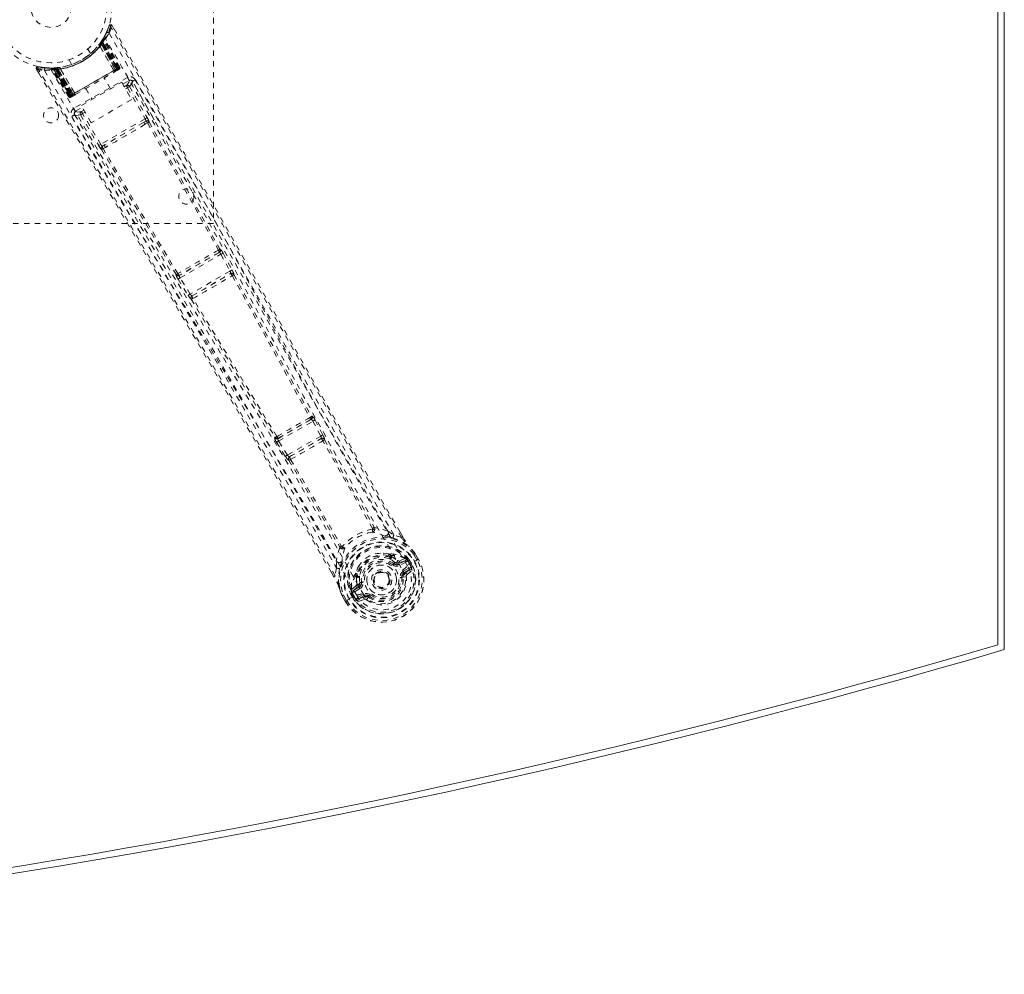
# Model space of a CAD drawing. Header units: inches. Extents: x 25.5 to 109, y 42.4 to 78.2.
# Tile 5 of 6: x 90.8 to 109, y 42.4 to 60.1. Entities that reach past the tile are written whole.
import ezdxf

# ---------------------------------------------------------------- set-up
doc = ezdxf.new("R2010")
doc.units = ezdxf.units.IN
doc.header["$MEASUREMENT"] = 0
doc.linetypes.add('SLD-Dashed', pattern=[0.075, 0.05, -0.025])
doc.linetypes.add('SLD-Solid', pattern=[0])

msp = doc.modelspace()

# ---------------------------------------------------------------- linework, layer by layer
at = {"color": 7, "linetype": 'SLD-Solid', "lineweight": 15}
for p, q in [((109.004, 72.166), (109.004, 48.416)), ((108.886, 48.504), (108.886, 72.077)), ((108.886, 72.077), (108.886, 48.504))]:
    msp.add_line(p, q, dxfattribs=at)
at = {"color": 7, "linetype": 'SLD-Dashed', "lineweight": 0}
for p, q in [((94.379, 64.291), (94.379, 56.291)), ((92.452, 59.945), (92.405, 59.825)), ((92.507, 59.951), (92.48, 59.936)), ((92.548, 59.877), (92.507, 59.951)), ((92.347, 59.714), (92.307, 59.651)), ((92.4, 59.814), (92.343, 59.708)), ((92.365, 59.717), (92.357, 59.703)), ((92.365, 59.746), (92.358, 59.732)), ((92.65, 59.182), (92.365, 59.717)), ((92.266, 59.595), (92.264, 59.592)), ((92.281, 59.573), (92.28, 59.571)), ((92.537, 59.117), (92.28, 59.571)), ((92.281, 59.573), (92.539, 59.116)), ((92.292, 59.63), (92.315, 59.613)), ((92.294, 59.633), (92.311, 59.657)), ((92.294, 59.633), (92.318, 59.616)), ((92.306, 59.649), (92.303, 59.645)), ((92.303, 59.645), (92.327, 59.629)), ((92.304, 59.619), (92.305, 59.62)), ((92.563, 59.132), (92.304, 59.619)), ((92.347, 59.684), (92.305, 59.62)), ((92.305, 59.62), (92.565, 59.133)), ((92.307, 59.651), (92.306, 59.65)), ((92.306, 59.649), (92.329, 59.633)), ((92.311, 59.656), (92.314, 59.661)), ((92.311, 59.656), (92.335, 59.64)), ((92.314, 59.661), (92.319, 59.669)), ((92.314, 59.661), (92.338, 59.645)), ((92.315, 59.613), (92.585, 59.145)), ((92.588, 59.146), (92.318, 59.616)), ((92.601, 59.154), (92.327, 59.629)), ((92.329, 59.633), (92.604, 59.156)), ((92.338, 59.645), (92.335, 59.64)), ((92.335, 59.64), (92.612, 59.16)), ((92.343, 59.675), (92.338, 59.674)), ((92.616, 59.162), (92.338, 59.645)), ((92.622, 59.162), (92.345, 59.687)), ((92.622, 59.166), (92.347, 59.684)), ((92.638, 59.175), (92.357, 59.703)), ((92.105, 59.432), (92.057, 59.516)), ((91.135, 59.159), (91.141, 59.189)), ((91.266, 59.174), (91.141, 59.189)), ((91.469, 59.167), (91.394, 59.163)), ((91.47, 59.167), (91.469, 59.167)), ((91.476, 59.168), (91.471, 59.167)), ((91.473, 59.138), (91.471, 59.167)), ((91.478, 59.139), (91.476, 59.168)), ((91.494, 59.14), (91.491, 59.169)), ((91.491, 59.169), (91.495, 59.169)), ((91.498, 59.141), (91.495, 59.169)), ((91.541, 59.175), (91.538, 59.175)), ((91.711, 59.316), (91.759, 59.232)), ((91.759, 59.232), (91.762, 59.233)), ((92.638, 59.175), (92.65, 59.182)), ((91.109, 59.144), (91.152, 59.071)), ((91.373, 59.163), (91.357, 59.164)), ((91.398, 59.149), (91.382, 59.149)), ((91.703, 58.635), (91.382, 59.149)), ((91.715, 58.642), (91.398, 59.149)), ((91.418, 59.152), (91.735, 58.649)), ((91.496, 59.153), (91.42, 59.149)), ((91.731, 58.651), (91.42, 59.149)), ((91.458, 59.137), (91.456, 59.166)), ((91.456, 59.166), (91.462, 59.166)), ((91.464, 59.138), (91.458, 59.137)), ((91.458, 59.137), (91.737, 58.655)), ((91.464, 59.138), (91.462, 59.166)), ((91.741, 58.657), (91.464, 59.138)), ((91.749, 58.662), (91.473, 59.138)), ((91.478, 59.139), (91.752, 58.664)), ((91.494, 59.14), (91.765, 58.671)), ((91.496, 59.153), (91.498, 59.153)), ((91.789, 58.685), (91.496, 59.153)), ((91.498, 59.153), (91.79, 58.685)), ((91.768, 58.673), (91.498, 59.141)), ((91.551, 59.15), (91.549, 59.15)), ((91.815, 58.698), (91.549, 59.15)), ((91.551, 59.15), (91.816, 58.7)), ((92.612, 59.16), (91.741, 58.657)), ((91.752, 58.664), (92.601, 59.154)), ((92.585, 59.145), (91.768, 58.673)), ((92.791, 58.988), (91.8, 58.417)), ((92.537, 59.117), (92.539, 59.116)), ((92.553, 59.093), (92.611, 59.126)), ((92.565, 59.133), (92.563, 59.132)), ((92.565, 59.133), (92.622, 59.166)), ((92.585, 59.145), (92.588, 59.146)), ((92.615, 59.128), (92.618, 59.13)), ((92.626, 59.135), (92.63, 59.137)), ((92.63, 59.137), (92.629, 59.139)), ((92.637, 59.141), (92.637, 59.141)), ((92.638, 59.141), (92.641, 59.144)), ((91.94, 58.47), (92.686, 58.901)), ((92.476, 58.78), (92.36, 58.981)), ((92.686, 58.901), (92.869, 58.584)), ((92.704, 58.869), (92.821, 58.936)), ((92.733, 58.819), (92.77, 58.841)), ((92.831, 58.824), (93.155, 58.248)), ((92.883, 58.919), (92.871, 58.933)), ((92.883, 58.917), (92.878, 58.925)), ((92.884, 58.916), (92.883, 58.917)), ((93.285, 58.207), (92.884, 58.916)), ((91.703, 58.635), (91.715, 58.642)), ((91.731, 58.651), (91.789, 58.685)), ((91.741, 58.624), (91.745, 58.626)), ((91.752, 58.63), (91.756, 58.633)), ((91.764, 58.637), (91.767, 58.639)), ((91.765, 58.671), (91.768, 58.673)), ((91.771, 58.641), (91.829, 58.674)), ((91.79, 58.685), (91.789, 58.685)), ((91.815, 58.698), (91.816, 58.7)), ((92.022, 58.786), (92.138, 58.585)), ((92.755, 58.78), (92.792, 58.802)), ((92.792, 58.802), (93.116, 58.227)), ((92.123, 58.153), (91.94, 58.47)), ((92.869, 58.584), (92.123, 58.153)), ((91.809, 58.319), (91.814, 58.303)), ((91.811, 58.309), (91.816, 58.301)), ((91.816, 58.301), (91.817, 58.3)), ((91.817, 58.3), (92.23, 57.599)), ((91.831, 58.365), (91.959, 58.438)), ((91.923, 58.299), (92.259, 57.731)), ((91.987, 58.389), (91.939, 58.361)), ((92.01, 58.35), (91.962, 58.322)), ((92.298, 57.754), (91.962, 58.322)), ((93.116, 58.227), (92.298, 57.754)), ((93.089, 58.16), (92.369, 57.744)), ((93.13, 58.184), (93.089, 58.16)), ((93.121, 58.125), (93.163, 58.15)), ((92.369, 57.744), (92.327, 57.72)), ((92.341, 57.675), (92.383, 57.699)), ((94.379, 56.291), (88.379, 56.291)), ((94.49, 55.758), (93.749, 55.329)), ((93.765, 55.287), (94.519, 55.722)), ((94.484, 55.757), (94.49, 55.758)), ((94.507, 55.818), (94.501, 55.817)), ((94.519, 55.722), (94.686, 55.411)), ((94.558, 55.743), (94.725, 55.433)), ((93.692, 55.35), (93.688, 55.345)), ((94.686, 55.411), (93.951, 54.987)), ((93.985, 54.955), (94.697, 55.366)), ((94.697, 55.366), (94.697, 55.365)), ((94.758, 55.348), (94.759, 55.348)), ((93.727, 55.263), (93.913, 54.963)), ((93.749, 55.329), (93.753, 55.335)), ((93.951, 54.987), (93.765, 55.287)), ((93.969, 54.892), (93.97, 54.892)), ((93.985, 54.955), (93.985, 54.955)), ((96.189, 52.671), (95.572, 52.315)), ((95.586, 52.271), (96.22, 52.638)), ((96.176, 52.669), (96.189, 52.671)), ((96.193, 52.728), (96.206, 52.731)), ((96.22, 52.638), (96.364, 52.364)), ((96.259, 52.658), (96.403, 52.385)), ((95.521, 52.34), (95.512, 52.331)), ((95.572, 52.315), (95.581, 52.325)), ((95.751, 52.01), (95.586, 52.271)), ((96.364, 52.364), (95.751, 52.01)), ((95.789, 51.98), (96.371, 52.316)), ((96.371, 52.316), (96.37, 52.315)), ((96.403, 52.385), (96.418, 52.354)), ((96.432, 52.297), (96.432, 52.298)), ((95.548, 52.248), (95.713, 51.986)), ((95.713, 51.986), (95.732, 51.958)), ((95.774, 51.918), (95.775, 51.918)), ((95.79, 51.981), (95.789, 51.98)), ((97.608, 50.605), (97.715, 50.537)), ((97.856, 50.486), (97.715, 50.537)), ((97.881, 50.499), (97.83, 50.587)), ((97.882, 50.499), (97.832, 50.587)), ((97.621, 50.185), (97.64, 50.175)), ((97.653, 50.12), (97.642, 50.139)), ((97.659, 50.155), (97.671, 50.136)), ((97.925, 50.099), (97.815, 50.059)), ((97.925, 50.099), (97.939, 50.095)), ((97.944, 50.093), (97.939, 50.094)), ((97.962, 50.074), (97.968, 50.063)), ((97.976, 50.061), (97.962, 50.074)), ((98.001, 50.076), (97.976, 50.06)), ((98.001, 50.076), (98.002, 50.076)), ((98.002, 50.076), (98.038, 50.014)), ((98.143, 50.074), (98.085, 50.174)), ((98.111, 50.189), (98.108, 50.193)), ((98.169, 50.087), (98.109, 50.189)), ((98.169, 50.088), (98.111, 50.189)), ((98.12, 50.06), (98.166, 50.086)), ((98.166, 50.086), (98.169, 50.088)), ((96.657, 49.926), (96.632, 49.778)), ((96.657, 49.926), (96.652, 50.053)), ((97.718, 50.004), (97.736, 50.027)), ((97.736, 50.027), (97.748, 50.021)), ((97.804, 50.019), (97.929, 50.063)), ((97.804, 50.019), (97.816, 49.998)), ((97.929, 50.063), (97.816, 49.998)), ((97.944, 50.037), (97.831, 49.972)), ((97.892, 49.866), (97.993, 49.924)), ((97.907, 49.84), (98.008, 49.898)), ((98.008, 49.898), (97.918, 49.822)), ((97.961, 49.802), (98.053, 49.882)), ((97.964, 49.97), (98.095, 50.046)), ((97.968, 50.063), (98.007, 49.996)), ((98.012, 49.999), (97.976, 50.06)), ((98.007, 49.996), (98.012, 49.999)), ((98.095, 50.046), (98.1, 50.049)), ((98.1, 50.049), (98.12, 50.06)), ((96.607, 49.763), (96.562, 49.84)), ((96.563, 49.841), (96.607, 49.764)), ((97.008, 49.811), (97.01, 49.832)), ((97.016, 49.783), (97.027, 49.764)), ((97.039, 49.791), (97.05, 49.771)), ((97.888, 49.755), (97.864, 49.752)), ((97.887, 49.764), (97.888, 49.755)), ((97.946, 49.762), (97.888, 49.755)), ((97.918, 49.822), (97.907, 49.84)), ((96.929, 49.511), (96.932, 49.525)), ((97.021, 49.601), (96.932, 49.525)), ((96.932, 49.525), (96.932, 49.525)), ((96.932, 49.525), (96.932, 49.525)), ((96.962, 49.504), (97.061, 49.59)), ((97.074, 49.569), (96.962, 49.504)), ((97.089, 49.543), (96.977, 49.478)), ((97.061, 49.59), (97.074, 49.569)), ((97.088, 49.654), (97.118, 49.657)), ((97.088, 49.64), (97.088, 49.654)), ((97.355, 49.626), (97.348, 49.64)), ((97.36, 49.619), (97.355, 49.626)), ((96.759, 49.414), (96.761, 49.41)), ((96.819, 49.309), (96.761, 49.41)), ((96.762, 49.411), (96.82, 49.308)), ((96.787, 49.425), (96.844, 49.324)), ((96.823, 49.31), (96.868, 49.337)), ((96.868, 49.337), (96.888, 49.349)), ((96.888, 49.349), (96.893, 49.352)), ((96.893, 49.352), (97.023, 49.427)), ((96.94, 49.462), (96.913, 49.448)), ((96.913, 49.448), (96.913, 49.448)), ((96.949, 49.385), (96.913, 49.448)), ((96.929, 49.511), (96.928, 49.506)), ((96.935, 49.481), (96.941, 49.47)), ((96.94, 49.462), (96.935, 49.481)), ((96.94, 49.462), (96.975, 49.4)), ((96.941, 49.47), (96.98, 49.403)), ((96.949, 49.385), (96.949, 49.385)), ((96.98, 49.403), (96.975, 49.4)), ((97.024, 49.427), (97.023, 49.427)), ((97.049, 49.379), (97.15, 49.437)), ((97.056, 49.307), (97.17, 49.346)), ((97.064, 49.353), (97.165, 49.411)), ((97.175, 49.394), (97.064, 49.353)), ((97.175, 49.394), (97.165, 49.411)), ((97.249, 49.386), (97.241, 49.391)), ((97.263, 49.405), (97.249, 49.386)), ((96.819, 49.309), (96.823, 49.31))]:
    msp.add_line(p, q, dxfattribs=at)
at = {"color": 7, "linetype": 'SLD-Dashed', "lineweight": 0, "flags": 128}
for points in [[(92.504, 59.949), (92.499, 59.955), (92.492, 59.96), (92.484, 59.963), (92.476, 59.964), (92.469, 59.963), (92.462, 59.96), (92.457, 59.954), (92.453, 59.948)], [(97.856, 50.486), (97.448, 51.19), (97.024, 51.925), (96.584, 52.692), (96.186, 53.388), (95.93, 53.838), (95.662, 54.309), (95.383, 54.802), (95.105, 55.292), (94.864, 55.716), (94.546, 56.279), (94.207, 56.879), (93.849, 57.514), (93.516, 58.103), (92.48, 59.936)], [(97.832, 50.587), (96.526, 52.855), (95.183, 55.215), (93.843, 57.585), (92.507, 59.951)], [(92.451, 59.81), (93.241, 58.43), (94.02, 57.045), (94.787, 55.655), (95.545, 54.266), (96.139, 53.177), (96.737, 52.095), (97.344, 51.025), (97.964, 49.97)], [(91.141, 59.186), (91.133, 59.185), (91.125, 59.183), (91.117, 59.18), (91.111, 59.175), (91.107, 59.168), (91.105, 59.161), (91.106, 59.154), (91.108, 59.146)], [(91.532, 59.176), (91.347, 59.164), (91.305, 59.169)], [(92.604, 59.156), (92.617, 59.163), (92.628, 59.169), (92.635, 59.173), (92.638, 59.175)], [(92.65, 59.182), (92.647, 59.18), (92.64, 59.176), (92.629, 59.17), (92.616, 59.162)], [(91.109, 59.144), (91.11, 59.144), (91.111, 59.145), (91.117, 59.149), (91.125, 59.153), (91.13, 59.156), (91.135, 59.159)], [(96.562, 49.84), (95.246, 52.115), (93.871, 54.46), (92.491, 56.802), (91.109, 59.144)], [(96.632, 49.778), (96.263, 50.418), (95.873, 51.094), (95.46, 51.806), (95.024, 52.553), (94.622, 53.241), (94.202, 53.957), (94.105, 54.121), (94.008, 54.287), (93.91, 54.454), (93.842, 54.569), (93.776, 54.681), (93.707, 54.798), (93.636, 54.92), (93.406, 55.31), (93.149, 55.745), (92.867, 56.223), (92.689, 56.526), (92.499, 56.847), (92.295, 57.193), (92.104, 57.517), (91.854, 57.939), (91.633, 58.315), (91.439, 58.643), (91.273, 58.925), (91.135, 59.159)], [(91.259, 59.122), (92.059, 57.748), (92.87, 56.381), (93.689, 55.022), (94.513, 53.67), (95.159, 52.611), (95.797, 51.553), (96.421, 50.492), (97.024, 49.427)], [(91.368, 59.161), (91.379, 59.155), (91.39, 59.145)], [(91.38, 59.155), (91.383, 59.15), (91.384, 59.149)], [(91.381, 59.129), (92.18, 57.758), (92.99, 56.396), (93.809, 55.042), (94.634, 53.695), (95.28, 52.639), (95.917, 51.583), (96.54, 50.524), (97.14, 49.46)], [(91.413, 59.164), (91.42, 59.164), (91.456, 59.166)], [(91.415, 59.155), (91.419, 59.151), (91.42, 59.149)], [(91.816, 58.7), (91.995, 58.804), (92.177, 58.909), (92.358, 59.014), (92.537, 59.117)], [(91.831, 58.676), (92.01, 58.779), (92.191, 58.884), (92.373, 58.988), (92.551, 59.092)], [(92.539, 59.116), (92.559, 59.112), (92.564, 59.11)], [(92.564, 59.11), (92.565, 59.122), (92.563, 59.132)], [(92.622, 59.166), (92.622, 59.166), (92.62, 59.165), (92.617, 59.163), (92.613, 59.161), (92.608, 59.158), (92.602, 59.154), (92.595, 59.15), (92.588, 59.146)], [(92.618, 59.13), (92.622, 59.132), (92.624, 59.134), (92.626, 59.135), (92.627, 59.135)], [(92.618, 59.132), (92.621, 59.133), (92.624, 59.134), (92.625, 59.134), (92.625, 59.134)], [(92.821, 58.936), (92.818, 58.941), (92.812, 58.952), (92.802, 58.969), (92.791, 58.988)], [(92.821, 58.936), (92.815, 58.9), (92.77, 58.841)], [(92.77, 58.841), (92.77, 58.84), (92.772, 58.837), (92.774, 58.834), (92.776, 58.829), (92.78, 58.823), (92.784, 58.816), (92.788, 58.809), (92.792, 58.802)], [(92.831, 58.824), (92.827, 58.821), (92.818, 58.816), (92.806, 58.81), (92.792, 58.802)], [(92.831, 58.824), (92.877, 58.883), (92.882, 58.916)], [(97.608, 50.605), (96.022, 53.369), (94.45, 56.143), (92.883, 58.919)], [(97.715, 50.537), (97.345, 51.178), (96.96, 51.848), (96.561, 52.544), (96.181, 53.21), (95.798, 53.884), (95.415, 54.559), (95.043, 55.217), (94.686, 55.848), (94.353, 56.436), (93.981, 57.095), (93.633, 57.713), (93.29, 58.32), (92.935, 58.949)], [(91.737, 58.655), (91.724, 58.647), (91.713, 58.641), (91.706, 58.637), (91.703, 58.635)], [(91.715, 58.642), (91.718, 58.644), (91.725, 58.648), (91.736, 58.654), (91.749, 58.662)], [(91.765, 58.671), (91.758, 58.667), (91.751, 58.663), (91.745, 58.66), (91.74, 58.657), (91.736, 58.654), (91.733, 58.652), (91.731, 58.651), (91.731, 58.651)], [(91.731, 58.651), (91.735, 58.646), (91.737, 58.645)], [(91.746, 58.626), (91.745, 58.626), (91.746, 58.627), (91.748, 58.629), (91.751, 58.631)], [(91.755, 58.632), (91.756, 58.632), (91.758, 58.634), (91.761, 58.635), (91.764, 58.637)], [(91.757, 58.633), (91.757, 58.633), (91.758, 58.634), (91.76, 58.636), (91.763, 58.638)], [(91.77, 58.641), (91.772, 58.641), (91.773, 58.642)], [(91.79, 58.685), (91.798, 58.679), (91.808, 58.674)], [(91.815, 58.698), (91.809, 58.679), (91.808, 58.674)], [(91.763, 58.272), (91.954, 57.948), (92.172, 57.579), (92.41, 57.175), (92.626, 56.809), (92.74, 56.617), (92.853, 56.425), (92.966, 56.234), (93.094, 56.016), (93.224, 55.797), (93.35, 55.584), (93.605, 55.15), (93.843, 54.747), (94.062, 54.375), (94.277, 54.01), (94.525, 53.588), (94.95, 52.863), (95.379, 52.13), (95.821, 51.372), (96.249, 50.633), (96.657, 49.926)], [(91.8, 58.417), (91.812, 58.397), (91.821, 58.38), (91.828, 58.369), (91.831, 58.365)], [(91.814, 58.303), (91.849, 58.29), (91.923, 58.299)], [(91.814, 58.303), (93.435, 55.557), (95.051, 52.809), (96.652, 50.053)], [(91.939, 58.361), (91.865, 58.351), (91.831, 58.365)], [(91.962, 58.322), (91.948, 58.314), (91.936, 58.307), (91.927, 58.302), (91.923, 58.299)], [(91.939, 58.361), (91.94, 58.36), (91.941, 58.358), (91.943, 58.354), (91.946, 58.349), (91.949, 58.343), (91.953, 58.337), (91.957, 58.33), (91.962, 58.322)], [(93.089, 58.16), (92.912, 58.058), (92.734, 57.955), (92.551, 57.849), (92.369, 57.744)], [(93.121, 58.125), (92.938, 58.019), (92.752, 57.911), (92.567, 57.804), (92.383, 57.699)], [(93.155, 58.248), (93.151, 58.246), (93.142, 58.241), (93.13, 58.234), (93.116, 58.227)], [(93.13, 58.184), (93.147, 58.189), (93.16, 58.188)], [(93.163, 58.15), (93.822, 56.975), (94.473, 55.798)], [(93.191, 58.167), (93.85, 56.993), (94.501, 55.817)], [(92.298, 57.754), (92.284, 57.746), (92.272, 57.739), (92.263, 57.734), (92.259, 57.731)], [(92.312, 57.66), (92.999, 56.502), (93.692, 55.35)], [(93.723, 55.365), (93.029, 56.517), (92.341, 57.675)], [(94.01, 56.832), (94.709, 55.561), (95.463, 54.174), (96.055, 53.086), (96.65, 52.006), (97.256, 50.938), (97.877, 49.886)], [(94.558, 55.743), (94.557, 55.743), (94.554, 55.741), (94.55, 55.739), (94.545, 55.736), (94.54, 55.733), (94.533, 55.73), (94.526, 55.726), (94.519, 55.722)], [(94.725, 55.433), (94.724, 55.432), (94.721, 55.43), (94.717, 55.428), (94.712, 55.426), (94.706, 55.422), (94.7, 55.419), (94.693, 55.415), (94.686, 55.411)], [(94.725, 55.433), (94.74, 55.403), (94.741, 55.401)], [(94.745, 55.363), (94.747, 55.361), (94.758, 55.348)], [(94.758, 55.348), (95.476, 54.035), (96.193, 52.728)], [(93.765, 55.287), (93.758, 55.283), (93.751, 55.279), (93.745, 55.275), (93.74, 55.271), (93.735, 55.268), (93.731, 55.266), (93.728, 55.264), (93.727, 55.263)], [(94.73, 55.328), (95.447, 54.015), (96.164, 52.706)], [(93.951, 54.987), (93.944, 54.983), (93.937, 54.979), (93.931, 54.975), (93.925, 54.971), (93.92, 54.968), (93.917, 54.966), (93.914, 54.964), (93.913, 54.963)], [(93.913, 54.963), (93.931, 54.935), (93.932, 54.934)], [(93.97, 54.892), (94.748, 53.615), (95.521, 52.34)], [(95.554, 52.354), (94.78, 53.629), (94.001, 54.907)], [(96.189, 52.671), (96.195, 52.67), (96.203, 52.664), (96.212, 52.652), (96.216, 52.645), (96.22, 52.638)], [(96.259, 52.658), (96.258, 52.657), (96.255, 52.656), (96.251, 52.654), (96.246, 52.651), (96.24, 52.648), (96.234, 52.645), (96.227, 52.641), (96.22, 52.638)], [(95.586, 52.271), (95.579, 52.267), (95.573, 52.263), (95.567, 52.259), (95.561, 52.256), (95.556, 52.253), (95.553, 52.251), (95.55, 52.249), (95.548, 52.248)], [(95.586, 52.271), (95.581, 52.279), (95.577, 52.286), (95.572, 52.299), (95.57, 52.31), (95.572, 52.315)], [(96.403, 52.385), (96.399, 52.382), (96.39, 52.378), (96.377, 52.371), (96.364, 52.364)], [(96.364, 52.364), (96.367, 52.356), (96.37, 52.348), (96.374, 52.334), (96.374, 52.322), (96.373, 52.319), (96.371, 52.317), (96.371, 52.316)], [(97.324, 50.656), (96.86, 51.462), (96.403, 52.275)], [(96.432, 52.297), (96.888, 51.485), (97.352, 50.68)], [(95.751, 52.01), (95.744, 52.006), (95.738, 52.002), (95.731, 51.998), (95.726, 51.995), (95.721, 51.992), (95.718, 51.989), (95.715, 51.987), (95.713, 51.986)], [(95.775, 51.918), (96.25, 51.116), (96.715, 50.312)], [(95.808, 51.931), (96.284, 51.129), (96.75, 50.324)], [(97.321, 50.642), (97.33, 50.636), (97.339, 50.634), (97.348, 50.635), (97.355, 50.639), (97.36, 50.645), (97.362, 50.654), (97.362, 50.664), (97.358, 50.674)], [(97.321, 50.642), (97.325, 50.649), (97.325, 50.652), (97.325, 50.654), (97.324, 50.656)], [(97.608, 50.605), (97.486, 50.648), (97.358, 50.674)], [(97.572, 50.51), (97.56, 50.513), (97.552, 50.516)], [(97.699, 50.482), (97.847, 50.425), (97.994, 50.331)], [(97.882, 50.499), (97.883, 50.5), (97.882, 50.499), (97.88, 50.498), (97.876, 50.497), (97.872, 50.494), (97.867, 50.491), (97.861, 50.488), (97.856, 50.486)], [(96.718, 50.304), (96.676, 50.18), (96.652, 50.053)], [(96.718, 50.304), (96.725, 50.296), (96.733, 50.29), (96.741, 50.288), (96.749, 50.289), (96.756, 50.293), (96.761, 50.3), (96.764, 50.31), (96.764, 50.32)], [(96.75, 50.324), (96.751, 50.323), (96.752, 50.322), (96.756, 50.32), (96.764, 50.32)], [(98.001, 50.322), (97.998, 50.327), (97.994, 50.331)], [(98.108, 50.193), (98.054, 50.263), (97.994, 50.331)], [(98.111, 50.189), (98.052, 50.265), (98.001, 50.322)], [(97.621, 50.185), (97.526, 50.199), (97.469, 50.196)], [(97.736, 50.027), (97.683, 50.067), (97.635, 50.094)], [(97.671, 50.136), (97.723, 50.107), (97.78, 50.065)], [(97.78, 50.065), (97.8, 50.057), (97.815, 50.059)], [(98.108, 50.193), (98.108, 50.192), (98.106, 50.191), (98.104, 50.189), (98.101, 50.187), (98.097, 50.184), (98.093, 50.181), (98.089, 50.178), (98.085, 50.174)], [(98.085, 50.174), (98.09, 50.178), (98.096, 50.181), (98.1, 50.183), (98.105, 50.186), (98.108, 50.188), (98.11, 50.189), (98.111, 50.189), (98.111, 50.189)], [(98.169, 50.088), (98.17, 50.088), (98.169, 50.088), (98.166, 50.087), (98.163, 50.085), (98.159, 50.083), (98.154, 50.08), (98.149, 50.077), (98.143, 50.074)], [(96.714, 49.913), (96.688, 49.756), (96.697, 49.582)], [(96.758, 50.057), (96.756, 50.049), (96.752, 50.037)], [(97.075, 49.969), (97.045, 49.921), (97.01, 49.832)], [(97.877, 49.886), (97.912, 49.816), (97.93, 49.739), (97.931, 49.659), (97.915, 49.579), (97.883, 49.503), (97.836, 49.434), (97.778, 49.375), (97.709, 49.326), (97.633, 49.291), (97.552, 49.27), (97.469, 49.264), (97.387, 49.275), (97.31, 49.3), (97.241, 49.341), (97.184, 49.395), (97.14, 49.46)], [(97.7, 49.98), (97.703, 49.985), (97.707, 49.989), (97.71, 49.993), (97.713, 49.997), (97.715, 50), (97.717, 50.002), (97.718, 50.003), (97.718, 50.004)], [(97.831, 49.972), (97.829, 49.977), (97.826, 49.982), (97.823, 49.986), (97.821, 49.99), (97.819, 49.993), (97.818, 49.996), (97.817, 49.997), (97.816, 49.998)], [(97.944, 50.037), (97.941, 50.042), (97.938, 50.046), (97.935, 50.051), (97.933, 50.055), (97.931, 50.058), (97.93, 50.06), (97.929, 50.062), (97.929, 50.063)], [(97.968, 50.063), (97.958, 50.048), (97.944, 50.037)], [(97.976, 50.061), (97.976, 50.06), (97.976, 50.06)], [(97.993, 49.924), (98.016, 49.932), (98.039, 49.931)], [(98.008, 49.898), (98.008, 49.899), (98.007, 49.901), (98.006, 49.903), (98.004, 49.906), (98.002, 49.91), (97.999, 49.915), (97.996, 49.919), (97.993, 49.924)], [(96.632, 49.778), (96.626, 49.776), (96.621, 49.772), (96.616, 49.769), (96.612, 49.767), (96.609, 49.765), (96.607, 49.763), (96.606, 49.763), (96.607, 49.763)], [(97.027, 49.764), (97.026, 49.705), (97.034, 49.635)], [(97.834, 49.748), (97.84, 49.749), (97.845, 49.749), (97.85, 49.75), (97.855, 49.751), (97.858, 49.751), (97.861, 49.752), (97.863, 49.752), (97.864, 49.752)], [(97.892, 49.866), (97.895, 49.861), (97.898, 49.856), (97.901, 49.852), (97.903, 49.848), (97.905, 49.845), (97.906, 49.842), (97.907, 49.841), (97.907, 49.84)], [(96.697, 49.582), (96.698, 49.577), (96.701, 49.572)], [(96.697, 49.582), (96.721, 49.506), (96.759, 49.414)], [(96.761, 49.41), (96.725, 49.499), (96.701, 49.572)], [(97.034, 49.635), (97.031, 49.613), (97.021, 49.601)], [(97.089, 49.543), (97.086, 49.548), (97.083, 49.553), (97.081, 49.557), (97.078, 49.561), (97.077, 49.564), (97.075, 49.567), (97.074, 49.568), (97.074, 49.569)], [(97.147, 49.661), (97.142, 49.66), (97.136, 49.66), (97.131, 49.659), (97.127, 49.658), (97.123, 49.658), (97.12, 49.658), (97.118, 49.657), (97.118, 49.657)], [(96.759, 49.414), (96.76, 49.414), (96.762, 49.415), (96.764, 49.416), (96.768, 49.417), (96.772, 49.419), (96.777, 49.421), (96.782, 49.423), (96.787, 49.425)], [(96.761, 49.41), (96.761, 49.41), (96.762, 49.41), (96.764, 49.412), (96.767, 49.413), (96.771, 49.416), (96.776, 49.419), (96.781, 49.422), (96.787, 49.425)], [(96.94, 49.462), (96.94, 49.462), (96.94, 49.462)], [(96.977, 49.478), (96.959, 49.472), (96.941, 49.47)], [(96.975, 49.4), (96.972, 49.398), (96.966, 49.395), (96.958, 49.39), (96.949, 49.385)], [(96.962, 49.504), (96.962, 49.504), (96.963, 49.502), (96.964, 49.5), (96.966, 49.496), (96.968, 49.492), (96.971, 49.488), (96.974, 49.483), (96.977, 49.478)], [(97.021, 49.342), (97.031, 49.364), (97.049, 49.379)], [(97.049, 49.379), (97.052, 49.374), (97.055, 49.369), (97.057, 49.365), (97.059, 49.361), (97.061, 49.358), (97.063, 49.355), (97.064, 49.354), (97.064, 49.353)], [(97.15, 49.437), (97.153, 49.432), (97.155, 49.428), (97.158, 49.423), (97.16, 49.419), (97.162, 49.416), (97.164, 49.414), (97.164, 49.412), (97.165, 49.411)], [(97.281, 49.429), (97.278, 49.424), (97.274, 49.42), (97.271, 49.416), (97.269, 49.412), (97.266, 49.409), (97.265, 49.407), (97.264, 49.406), (97.263, 49.405)], [(96.844, 49.324), (96.839, 49.321), (96.833, 49.318), (96.829, 49.315), (96.825, 49.313), (96.822, 49.311), (96.82, 49.309), (96.819, 49.309), (96.819, 49.309)]]:
    msp.add_lwpolyline(points, dxfattribs=at)
at = {"color": 7, "linetype": 'SLD-Dashed', "lineweight": 0}
for centre, radius in [((91.379, 60.291), 1.125), ((91.379, 60.291), 1.03), ((91.379, 60.291), 0.375), ((91.379, 58.291), 0.14), ((93.879, 56.791), 0.141), ((97.491, 49.705), 0.7), ((97.491, 49.705), 0.69), ((97.491, 49.705), 0.623), ((97.491, 49.705), 0.32), ((97.491, 49.705), 0.275), ((97.491, 49.705), 0.188), ((97.491, 49.705), 0.157), ((97.491, 49.705), 0.142), ((97.491, 49.705), 0.139), ((97.491, 49.705), 0.138)]:
    msp.add_circle(centre, radius, dxfattribs=at)
for centre, radius, start, end in [((91.378, 60.291), 1.158, 257.8714, 342.1368), ((91.385, 60.288), 1.12, 334.6373, 342.102), ((91.36, 60.326), 1.206, 334.6778, 341.8734), ((92.48, 59.936), 0.03, 29.4674, 162.1545), ((92.447, 59.882), 0.0637, 58.5985, 85.805), ((91.379, 60.291), 1.127, 270.4732, 329.5268), ((91.564, 59.982), 0.844, 336.4939, 341.7217), ((92.373, 59.699), 0.0299, 149.2393, 208.2095), ((91.623, 60.151), 0.846, 328.8026, 330.3418), ((91.379, 60.291), 1.127, 329.5249, 334.6585), ((92.355, 59.676), 0.0429, 47.0146, 95.8227), ((92.384, 59.717), 0.0299, 150.3021, 208.0904), ((92.392, 59.731), 0.03, 151.0764, 208.0207), ((91.275, 60.5), 1.363, 324.4473, 329.5874), ((92.425, 59.795), 0.03, 30.2575, 154.0793), ((91.363, 60.319), 1.19, 270.8801, 329.1199), ((91.379, 60.29), 1.155, 274.2142, 325.7857), ((91.379, 60.29), 1.155, 274.9104, 325.0896), ((91.379, 60.29), 1.155, 275.8866, 324.1134), ((91.397, 60.259), 1.12, 277.9257, 322.0744), ((92.297, 59.601), 0.0345, 194.8322, 241.044), ((92.296, 59.6), 0.031, 190.2226, 241.685), ((91.64, 59.925), 0.732, 331.2375, 335.2461), ((91.586, 60.145), 0.874, 323.5636, 325.4762), ((92.389, 59.579), 0.109, 121.2506, 150.4792), ((92.331, 59.633), 0.0297, 145.4493, 208.5184), ((92.331, 59.634), 0.0297, 145.5268, 208.5208), ((92.426, 59.578), 0.137, 119.4044, 143.517), ((91.573, 59.972), 0.826, 334.4251, 339.5914), ((91.596, 59.966), 0.805, 335.5296, 340.9267), ((-41.658, -17.987), 154.932, 28.89972, 30.09799), ((91.135, 59.159), 0.03, 77.8469, 210.5317), ((91.378, 60.284), 1.121, 257.8972, 265.3612), ((91.285, 59.137), 0.03, 85.9296, 209.7334), ((91.379, 60.291), 1.128, 265.3425, 270.4733), ((91.379, 60.29), 1.127, 270.7805, 275.7096), ((91.471, 59.137), 0.0297, 31.4757, 94.476), ((91.473, 59.137), 0.0297, 31.4726, 94.5544), ((91.518, 59.151), 0.0311, 358.3234, 49.6447), ((91.517, 59.151), 0.0345, 358.9668, 45.1541), ((92.612, 59.161), 0.03, 323.4973, 28.0221), ((92.623, 59.168), 0.03, 300.0061, 28.0086), ((92.622, 59.168), 0.0305, 320.7087, 27.6495), ((91.356, 60.318), 1.2, 258.1036, 265.3371), ((91.249, 60.487), 1.365, 270.4173, 275.5484), ((91.357, 59.134), 0.03, 31.9803, 88.9227), ((91.378, 60.281), 1.118, 268.9233, 269.8106), ((91.358, 59.093), 0.0707, 61.4584, 88.8937), ((91.379, 60.126), 0.963, 269.626, 272.5174), ((91.373, 59.133), 0.0299, 31.9078, 89.6971), ((91.377, 60.315), 1.154, 269.9245, 273.9568), ((91.423, 59.138), 0.0429, 144.1735, 192.9922), ((91.553, 59.969), 0.837, 258.2594, 263.5254), ((91.394, 59.134), 0.0299, 31.7998, 90.7502), ((91.394, 59.133), 0.03, 46.8725, 91.2413), ((91.551, 59.942), 0.808, 259.0823, 264.4627), ((91.556, 59.954), 0.816, 260.3786, 265.6044), ((91.565, 59.883), 0.733, 264.7564, 268.7668), ((92.538, 59.114), 0.0266, 300.8097, 351.4342), ((92.538, 59.118), 0.0299, 300.1918, 28.2016), ((92.206, 58.917), 0.443, 27.1712, 30.9192), ((92.206, 58.918), 0.445, 27.1759, 30.9042), ((92.236, 58.935), 0.425, 27.0518, 30.9521), ((92.589, 59.154), 0.0353, 291.8162, 20.675), ((91.876, 58.731), 0.844, 28.4093, 30.2276), ((92.596, 59.152), 0.03, 300.0639, 28.0633), ((92.261, 58.949), 0.409, 26.9302, 30.9897), ((92.611, 59.162), 0.0315, 299.304, 332.3765), ((92.669, 59.026), 0.119, 105.9048, 109.5565), ((92.843, 58.898), 0.105, 29.364, 120.0832), ((92.792, 58.801), 0.0451, 29.619, 119.5733), ((92.843, 58.897), 0.045, 52.0115, 119.9784), ((94.343, 56.426), 2.889, 119.1646, 120.3544), ((91.729, 58.651), 0.03, 211.9927, 299.9958), ((91.73, 58.652), 0.0305, 212.3649, 279.3708), ((91.741, 58.658), 0.03, 211.9775, 276.5659), ((91.756, 58.667), 0.03, 211.9321, 299.9374), ((92.445, 59.06), 0.816, 209.7635, 211.6435), ((91.74, 58.66), 0.0315, 267.9504, 300.6814), ((92.099, 58.856), 0.409, 209.0065, 213.0608), ((92.12, 58.868), 0.424, 209.0465, 212.9591), ((92.123, 58.87), 0.424, 209.0461, 212.9597), ((92.155, 58.888), 0.446, 209.0998, 212.8188), ((92.154, 58.888), 0.442, 209.0825, 212.836), ((91.814, 58.7), 0.0299, 211.7987, 299.8124), ((91.818, 58.699), 0.0265, 248.3658, 299.3847), ((91.853, 58.326), 0.105, 119.9128, 210.6399), ((93.231, 55.813), 2.865, 119.6412, 120.8411), ((91.853, 58.326), 0.045, 120.021, 187.9913), ((91.962, 58.322), 0.0451, 120.4244, 210.3582), ((93.06, 58.102), 0.0652, 20.5405, 63.5538), ((93.053, 58.182), 0.0773, 1.6197, 35.4679), ((93.095, 58.117), 0.0756, 25.3497, 61.8372), ((92.912, 58.092), 0.289, 14.9786, 32.6485), ((93.157, 58.15), 0.0384, 27.0802, 85.3625), ((93.04, 58.377), 0.258, 298.4455, 305.7743), ((92.516, 57.864), 0.289, 207.3523, 225.0236), ((92.368, 57.786), 0.0772, 204.5282, 238.3884), ((92.352, 57.682), 0.0456, 121.9208, 209.0057), ((92.402, 57.718), 0.075, 178.0038, 214.8098), ((92.434, 57.74), 0.0652, 176.4367, 219.4347), ((92.206, 57.895), 0.258, 294.2213, 301.5588), ((112.16, 24.297), 36.127, 119.3134, 120.6867), ((110.637, 26.934), 33.041, 119.2678, 120.7322), ((94.411, 55.919), 0.136, 296.7334, 311.1191), ((94.428, 55.763), 0.0567, 353.3892, 37.5183), ((94.461, 55.796), 0.0451, 300.5806, 28.0275), ((94.467, 55.796), 0.0451, 300.5538, 28.0599), ((94.461, 55.705), 0.0601, 16.8947, 61.4094), ((94.354, 55.657), 0.222, 22.8798, 46.3593), ((93.904, 55.397), 0.222, 193.6443, 217.1166), ((93.727, 55.369), 0.0451, 211.9421, 299.4421), ((93.648, 55.478), 0.136, 288.8666, 303.2774), ((93.73, 55.374), 0.0451, 211.9693, 299.423), ((93.775, 55.387), 0.057, 202.6064, 246.4878), ((77.672, 84.032), 33.341, 299.2942, 300.7058), ((94.635, 55.375), 0.0626, 351.5359, 35.5248), ((94.719, 55.327), 0.0451, 28.3737, 119.3683), ((94.718, 55.328), 0.0433, 52.7778, 120.2181), ((94.665, 55.303), 0.0697, 20.9144, 63.0656), ((94.674, 55.44), 0.125, 296.4454, 312.2351), ((94.641, 55.338), 0.118, 4.6488, 32.0139), ((93.809, 55.328), 0.0601, 178.6019, 223.0986), ((77.582, 84.187), 33.569, 299.2813, 300.7188), ((94.008, 55.013), 0.0626, 204.483, 248.456), ((94.036, 54.989), 0.118, 207.9897, 235.3615), ((94.008, 54.916), 0.0451, 120.6343, 211.6236), ((94.008, 54.916), 0.0451, 120.6348, 211.632), ((93.932, 55.01), 0.123, 287.6589, 303.6644), ((94.055, 54.951), 0.0697, 176.9386, 219.08), ((114.367, 20.474), 37.017, 119.455, 120.5447), ((112.318, 24.023), 32.881, 119.4018, 120.5981), ((96.124, 52.789), 0.0918, 296.0198, 318.5474), ((96.115, 52.67), 0.0607, 358.2998, 36.2287), ((96.153, 52.707), 0.0451, 300.8911, 27.4034), ((96.166, 52.71), 0.0451, 300.8625, 27.511), ((96.105, 52.6), 0.165, 20.5959, 52.3652), ((95.676, 52.353), 0.165, 187.6352, 219.4063), ((95.55, 52.355), 0.0451, 212.4909, 299.1353), ((95.503, 52.431), 0.092, 281.4623, 303.9909), ((95.559, 52.365), 0.0451, 212.6015, 299.1044), ((95.61, 52.379), 0.0612, 203.9343, 241.5388), ((79.393, 81.051), 33.376, 299.4251, 300.5748), ((79.752, 80.429), 32.709, 299.3987, 300.6012), ((96.392, 52.276), 0.0451, 27.8538, 118.9509), ((96.322, 52.242), 0.0873, 21.8104, 56.8089), ((96.392, 52.277), 0.0451, 27.8557, 118.9597), ((96.364, 52.355), 0.089, 296.1836, 319.6163), ((96.339, 52.304), 0.0933, 355.8674, 32.4636), ((95.815, 52.002), 0.0933, 207.5376, 244.1306), ((95.803, 52.037), 0.0588, 207.8404, 256.6296), ((95.812, 51.942), 0.0451, 121.0393, 212.1461), ((95.813, 51.942), 0.0451, 121.0449, 212.1503), ((95.759, 52.004), 0.0879, 280.2426, 303.9552), ((95.877, 51.985), 0.0872, 183.1891, 218.1917), ((97.497, 49.693), 0.965, 100.5266, 139.4745), ((97.304, 50.647), 0.0608, 283.4584, 26.3314), ((97.246, 50.619), 0.0786, 336.2657, 16.6737), ((97.288, 50.727), 0.0795, 297.4883, 323.9459), ((97.365, 50.686), 0.0143, 206.6178, 242.4738), ((97.491, 49.705), 0.787, 38.3239, 201.6761), ((97.491, 49.705), 0.758, 38.3239, 201.6761), ((97.461, 49.756), 0.844, 99.7729, 140.2273), ((97.177, 49.711), 0.888, 65.0294, 80.8692), ((97.554, 50.577), 0.0608, 268.0309, 27.62), ((97.149, 48.346), 2.205, 75.5692, 78.9413), ((97.091, 50.694), 0.644, 340.7415, 345.9111), ((100.673, 52.85), 3.678, 220.0116, 223.237), ((98.937, 51.075), 1.201, 208.6554, 218.8152), ((96.707, 50.391), 0.0795, 276.0556, 302.5084), ((96.703, 50.304), 0.0143, 357.5525, 33.3762), ((96.768, 50.338), 0.0608, 213.6674, 316.5432), ((97.642, 49.98), 0.887, 159.1303, 174.9707), ((96.821, 50.374), 0.0786, 223.325, 263.7398), ((97.491, 49.705), 0.632, 36.0642, 203.9358), ((97.491, 49.705), 0.602, 36.2697, 203.7303), ((97.491, 49.705), 0.78, 210, 29.4852), ((97.491, 49.705), 0.78, 210.5288, 29.4712), ((97.491, 49.705), 0.75, 210.4562, 29.5438), ((97.509, 49.672), 0.494, 76.9723, 163.0276), ((97.496, 49.695), 0.453, 69.7481, 170.2512), ((97.481, 49.721), 0.476, 91.4716, 148.5277), ((97.487, 49.71), 0.411, 69.0117, 170.9886), ((97.491, 49.705), 0.376, 52.774, 187.226), ((97.652, 49.688), 0.497, 54.8144, 93.6303), ((97.583, 50.169), 0.0404, 337.2292, 22.6933), ((97.614, 50.122), 0.0326, 31.6485, 77.8226), ((97.643, 50.123), 0.0305, 253.9344, 24.3666), ((97.617, 50.126), 0.0371, 299.2749, 349.8293), ((97.619, 50.136), 0.0444, 25.0094, 62.69), ((97.618, 50.183), 0.0506, 298.2477, 325.6809), ((97.629, 50.164), 0.0505, 298.2686, 325.7533), ((97.706, 49.718), 0.439, 60.0687, 96.0867), ((97.751, 50.055), 0.031, 241.5904, 20.0542), ((97.914, 50.089), 0.0305, 299.0389, 6.1719), ((97.893, 50.026), 0.0843, 35.3967, 52.6298), ((98.085, 50.174), 0.03, 30.2178, 35.2738), ((96.704, 50.086), 0.0608, 212.3809, 331.9722), ((96.834, 50.545), 0.644, 254.0877, 259.2601), ((98.841, 49.32), 2.208, 161.0614, 164.4278), ((97.491, 49.705), 0.629, 210.5444, 29.4557), ((97.491, 49.705), 0.599, 210.5443, 29.4557), ((97.497, 49.694), 0.543, 209.366, 30.6339), ((97.491, 49.705), 0.346, 52.774, 187.2261), ((97.491, 49.705), 0.275, 0.0001, 179.9999), ((97.772, 50.075), 0.119, 232.7727, 300.0007), ((97.772, 50.075), 0.089, 232.774, 300), ((97.777, 50.069), 0.0567, 238.2288, 297.9768), ((97.789, 50.045), 0.0299, 301.0513, 29.0013), ((97.758, 50.095), 0.242, 299.7354, 328.8242), ((97.491, 49.705), 0.593, 22.3909, 29.4476), ((98.024, 49.873), 0.0299, 17.887, 121.9555), ((98.452, 49.25), 0.869, 118.48, 120.4352), ((97.849, 49.852), 0.206, 8.3448, 22.3359), ((95.58, 49.137), 1.202, 21.1862, 31.3433), ((93.175, 48.521), 3.678, 16.7625, 19.9878), ((97.418, 49.558), 0.491, 146.1266, 185.5131), ((97.372, 49.525), 0.44, 143.935, 179.9015), ((97.053, 49.809), 0.0444, 177.3913, 214.9991), ((97.042, 49.856), 0.0404, 217.2994, 262.7815), ((97.012, 49.834), 0.0506, 274.3261, 301.7448), ((97.052, 49.782), 0.0305, 215.6319, 346.0665), ((97.023, 49.814), 0.0504, 274.2167, 301.7583), ((97.068, 49.806), 0.0326, 162.158, 208.3726), ((97.063, 49.806), 0.0371, 250.1682, 300.7275), ((97.545, 49.741), 0.465, 175.836, 190.795), ((97.491, 49.705), 0.459, 232.774, 7.226), ((97.491, 49.705), 0.275, 180.0001, 359.9999), ((97.491, 49.705), 0.4, 232.774, 7.226), ((97.491, 49.705), 0.376, 232.774, 7.226), ((97.491, 49.705), 0.346, 232.7738, 7.2262), ((97.491, 49.705), 0.156, 95.1542, 140.0596), ((97.952, 49.763), 0.119, 120, 187.2269), ((97.952, 49.763), 0.089, 120, 187.226), ((97.958, 49.764), 0.0715, 124.7809, 179.761), ((97.932, 49.796), 0.0301, 12.3462, 118.5783), ((97.992, 49.768), 0.0455, 131.3628, 187.4619), ((97.047, 49.617), 0.0299, 210.9979, 298.9503), ((97.057, 49.655), 0.031, 220.1663, 358.1949), ((97.031, 49.638), 0.0565, 301.9584, 1.562), ((97.029, 49.646), 0.089, 300, 7.226), ((97.029, 49.646), 0.119, 300.0018, 7.2237), ((96.946, 49.53), 0.0306, 233.831, 300.957), ((97.041, 49.525), 0.115, 189.6872, 202.2972), ((97.491, 49.705), 0.593, 210.5524, 217.6091), ((97.183, 49.468), 0.206, 217.657, 231.6609), ((97.016, 49.676), 0.249, 271.7055, 299.8614), ((97.078, 49.327), 0.0299, 118.0519, 222.0996), ((97.209, 49.334), 0.119, 52.7751, 119.9994), ((97.191, 49.368), 0.0301, 121.4551, 227.6195), ((97.209, 49.334), 0.089, 52.774, 120), ((97.185, 49.303), 0.0455, 52.5358, 108.6398), ((97.206, 49.329), 0.0714, 60.3136, 115.2503), ((98.348, 48.513), 1.404, 141.5639, 143.9862)]:
    msp.add_arc(centre, radius, start, end, dxfattribs=at)
at = {"color": 7, "linetype": 'SLD-Solid', "lineweight": 15}
for radius, start, end in [(148.137, 253.67794, 286.32206), (148.137, 253.67794, 286.32206), (148.255, 253.64374, 286.35626)]:
    msp.add_arc((67.254, 190.671), radius, start, end, dxfattribs=at)

doc.saveas('drawing.dxf')
